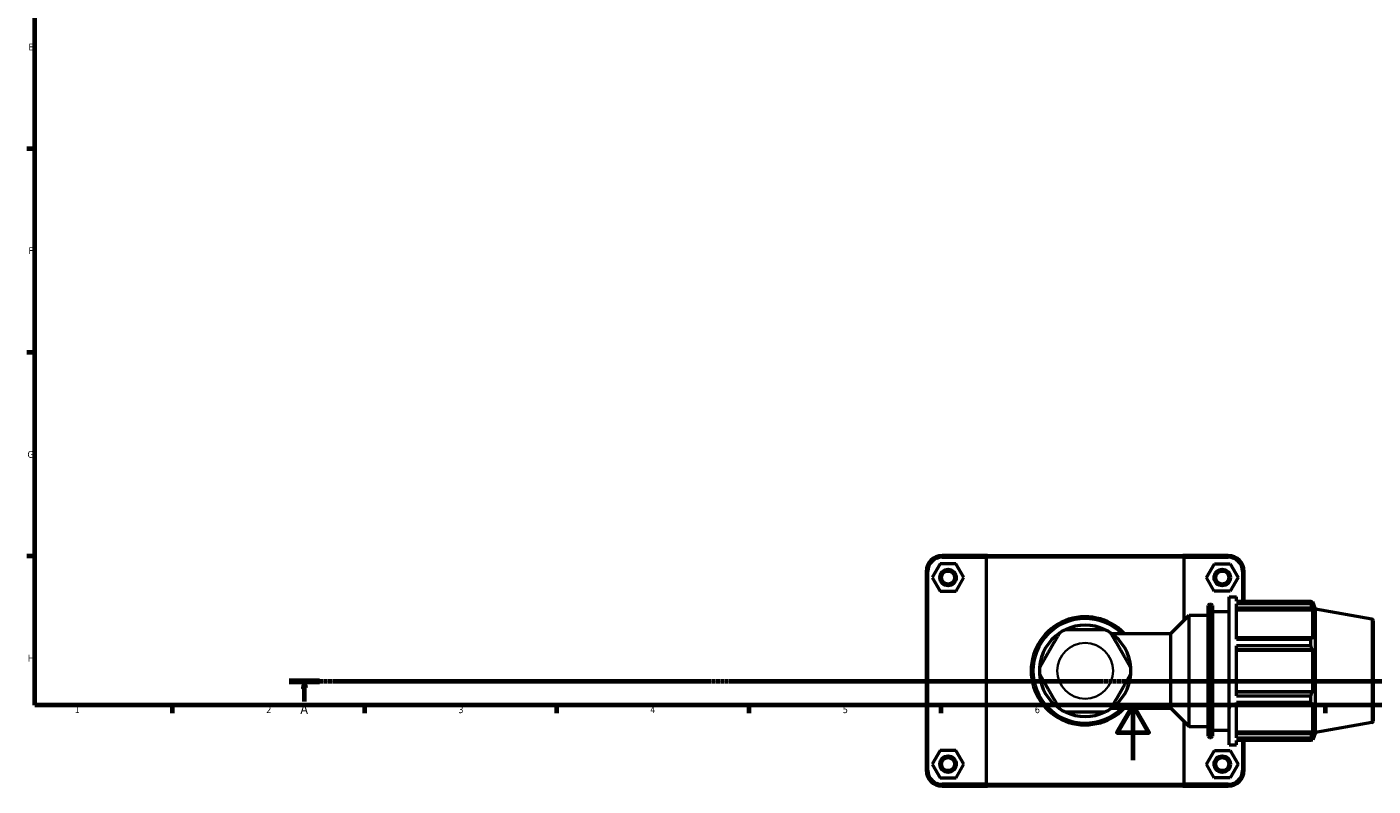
# Model space of a CAD drawing. Header units: millimetres. Extents: x 0 to 904, y -9 to 1297.
# Tile 1 of 5: x 17 to 508, y -9 to 267. Entities that reach past the tile are written whole.
import ezdxf

# ---------------------------------------------------------------- set-up
doc = ezdxf.new("R2010")
doc.units = ezdxf.units.MM
doc.linetypes.add('CHAIN', pattern=[0.7087, 0.4724, -0.0591, 0.1181, -0.0591])
for name, color, linetype, lineweight in [('Border (ISO)', 7, 'Continuous', 70), ('Section Line (ISO)', 7, 'CHAIN', 70), ('Visible (ISO)', 7, 'Continuous', 50), ('Visible Narrow (ISO)', 7, 'Continuous', 35)]:
    doc.layers.add(name, color=color, linetype=linetype, lineweight=lineweight)
doc.styles.add('Label Text (ISO)', font='tahoma.ttf')
doc.styles.add('Note Text (ISO)', font='tahoma.ttf')

# ---------------------------------------------------------------- blocks, each defined once
blk = doc.blocks.new('Borders Default Border')
at = {"layer": 'Border (ISO)'}
for p, q in [((20, 222.75), (17.1, 222.75)), ((20, 148.5), (17.1, 148.5)), ((20, 74.25), (17.1, 74.25)), ((70.08, 20), (70.08, 17.1)), ((140.17, 20), (140.17, 17.1)), ((210.25, 20), (210.25, 17.1)), ((280.33, 20), (280.33, 17.1)), ((350.42, 20), (350.42, 17.1)), ((490.58, 20), (490.58, 17.1))]:
    blk.add_line(p, q, dxfattribs=at)
at = {"layer": 'Border (ISO)', "flags": 128}
for points in [[(20, 20), (20, 574), (821, 574), (821, 20), (20, 20)], [(420.5, 0), (420.5, 20), (414.73, 10), (426.27, 10), (420.5, 20)]]:
    blk.add_lwpolyline(points, dxfattribs=at)
at = {"layer": 'Border (ISO)', "color": 232, "true_color": 0xca0064, "char_height": 2.5, "attachment_point": 7, "style": 'Note Text (ISO)'}
for s, insert in [('E', (17.64, 258.63)), ('F', (17.7, 184.38)), ('G', (17.31, 110.08)), ('H', (17.44, 35.88)), ('1', (34.48, 17.1)), ('2', (104.37, 17.1)), ('3', (174.43, 17.05)), ('4', (244.42, 17.1)), ('5', (314.64, 17.05)), ('6', (384.66, 17.05)), ('7', (454.77, 17.1))]:
    blk.add_mtext(s, dxfattribs=dict(at, insert=insert))
blk = doc.blocks.new('2dTransSection0')
at = {"layer": 'Section Line (ISO)', "linetype": 'CHAIN'}
blk.add_line((112.77, 28.8), (706.05, 28.8), dxfattribs=at)
at = {"layer": 'Section Line (ISO)', "linetype": 'Continuous', "lineweight": 140}
blk.add_line((112.77, 28.8), (123.81, 28.8), dxfattribs=at)
at = {"layer": 'Section Line (ISO)', "linetype": 'Continuous'}
for p, q in [((118.29, 28.8), (117.79, 26.3)), ((117.79, 26.3), (118.79, 26.3)), ((118.29, 26.3), (118.29, 28.8)), ((118.79, 26.3), (118.29, 28.8)), ((118.29, 21.35), (118.29, 26.3))]:
    blk.add_line(p, q, dxfattribs=at)
at = {"layer": 'Section Line (ISO)', "linetype": 'Continuous', "flags": 128}
blk.add_lwpolyline([(118.79, 26.3), (118.29, 28.8), (117.79, 26.3), (118.79, 26.3)], dxfattribs=at)
at = {"layer": 'Section Line (ISO)'}
blk.add_solid([(118.79, 26.3), (118.29, 28.8), (117.79, 26.3), (118.79, 26.3)], dxfattribs=at)
at = {"layer": 'Section Line (ISO)', "insert": (116.8, 16.8), "char_height": 3.5, "attachment_point": 7, "style": 'Label Text (ISO)'}
blk.add_mtext('A', dxfattribs=at)

msp = doc.modelspace()

# ---------------------------------------------------------------- linework, layer by layer
at = {"layer": 'Visible (ISO)'}
for p, q in [((367.3583, 74.5103), (350.8312, 74.5103)), ((350.8312, 73.8803), (366.9434, 73.8803)), ((439.119, 73.8803), (366.9434, 73.8803)), ((366.9434, 73.8803), (366.9434, -8.8597)), ((367.3583, 74.5103), (438.7042, 74.5103)), ((455.2312, 74.5103), (438.7042, 74.5103)), ((439.119, 73.8803), (455.2312, 73.8803)), ((439.119, 50.9481), (439.119, 73.8803)), ((350.1177, 71.4948), (347.2578, 66.4794)), ((355.8911, 71.5257), (350.1177, 71.4948)), ((358.8046, 66.5413), (355.8911, 71.5257)), ((447.2578, 66.5413), (450.1713, 71.5257)), ((450.1713, 71.5257), (455.9447, 71.4948)), ((455.9447, 71.4948), (458.8046, 66.4794)), ((345.0312, 68.7103), (345.0312, -3.6897)), ((345.6612, -3.6897), (345.6612, 68.7103)), ((347.2578, 66.4794), (350.1713, 61.4949)), ((355.9447, 61.5259), (358.8046, 66.5413)), ((450.1177, 61.5259), (447.2578, 66.5413)), ((458.8046, 66.4794), (455.8911, 61.4949)), ((460.4012, 68.7103), (460.4012, 57.9154)), ((461.0312, 57.9154), (461.0312, 68.7103)), ((350.1713, 61.4949), (355.9447, 61.5259)), ((455.8911, 61.4949), (450.1177, 61.5259)), ((455.5312, 5.5103), (455.5312, 59.5103)), ((455.5312, 59.5103), (458.2312, 59.5103)), ((458.2312, 57.9154), (458.2312, 59.5103)), ((447.9312, 8.7103), (447.9312, 56.3103)), ((448.4312, 56.8103), (448.9312, 56.8103)), ((449.4312, 56.3103), (449.4312, 8.7103)), ((449.4312, 54.1103), (455.5312, 54.1103)), ((458.2312, 57.9154), (485.3762, 57.9154)), ((458.2312, 44.0098), (458.2312, 56.939)), ((485.3762, 56.939), (458.2312, 56.939)), ((458.2312, 55.5016), (485.7693, 55.5016)), ((458.2312, 54.7832), (486.0641, 54.7832)), ((485.3762, 56.939), (485.3762, 57.9154)), ((485.5475, 57.6203), (486.0641, 57.6203)), ((486.0641, 56.4582), (485.7693, 57.2307)), ((485.7693, 55.5016), (486.0641, 54.7832)), ((486.0641, 56.4582), (486.0641, 57.6203)), ((487.0312, 54.9632), (486.0641, 57.6203)), ((486.0641, 44.1048), (486.0641, 54.7832)), ((487.0312, 10.0575), (487.0312, 54.9632)), ((507.618, 51.3332), (487.0312, 54.9632)), ((434.3122, 46.1413), (440.9312, 52.7603)), ((440.9312, 12.2603), (440.9312, 52.7603)), ((440.9312, 52.7603), (447.9312, 52.7603)), ((508.0312, 50.8408), (508.0312, 14.1799)), ((412.6101, 46.1413), (434.3122, 46.1413)), ((434.3122, 18.8794), (434.3122, 46.1413)), ((485.7693, 44.4789), (458.2312, 44.4789)), ((486.0641, 44.1048), (485.7693, 44.4789)), ((458.2312, 44.0098), (485.3762, 44.0098)), ((458.2312, 23.368), (458.2312, 41.6527)), ((485.3762, 41.6527), (458.2312, 41.6527)), ((458.2312, 40.3046), (485.7693, 40.3046)), ((458.2312, 40.061), (486.0641, 40.061)), ((485.3762, 41.6527), (485.3762, 44.0098)), ((485.7693, 40.3046), (486.0641, 40.061)), ((486.0641, 24.9596), (486.0641, 40.061)), ((458.2312, 24.9596), (486.0641, 24.9596)), ((485.7693, 24.716), (458.2312, 24.716)), ((486.0641, 24.9596), (485.7693, 24.716)), ((458.2312, 23.368), (485.3762, 23.368)), ((458.2312, 8.0816), (458.2312, 21.0109)), ((485.3762, 21.0109), (458.2312, 21.0109)), ((458.2312, 20.5418), (485.7693, 20.5418)), ((485.3762, 21.0109), (485.3762, 23.368)), ((485.7693, 20.5418), (486.0641, 20.9158)), ((486.0641, 10.2375), (486.0641, 20.9158)), ((412.6101, 18.8794), (434.3122, 18.8794)), ((434.3122, 18.8794), (440.9312, 12.2603)), ((439.119, -8.8597), (439.119, 14.0725)), ((440.9312, 12.2603), (447.9312, 12.2603)), ((449.4312, 10.9103), (455.5312, 10.9103)), ((458.2312, 10.2375), (486.0641, 10.2375)), ((486.0641, 10.2375), (485.7693, 9.519)), ((487.0312, 10.0575), (486.0641, 7.4003)), ((507.618, 13.6875), (487.0312, 10.0575)), ((448.4312, 8.2103), (448.9312, 8.2103)), ((455.5312, 5.5103), (458.2312, 5.5103)), ((485.7693, 9.519), (458.2312, 9.519)), ((458.2312, 8.0816), (485.3762, 8.0816)), ((458.2312, 5.5103), (458.2312, 7.1053)), ((485.3762, 7.1053), (458.2312, 7.1053)), ((460.4012, 7.1053), (460.4012, -3.6897)), ((461.0312, -3.6897), (461.0312, 7.1053)), ((485.3762, 7.1053), (485.3762, 8.0816)), ((485.5475, 7.4003), (486.0641, 7.4003)), ((485.7693, 7.79), (486.0641, 8.5625)), ((486.0641, 7.4003), (486.0641, 8.5625)), ((350.1177, 3.4948), (347.2578, -1.5206)), ((355.8911, 3.5257), (350.1177, 3.4948)), ((358.8046, -1.4587), (355.8911, 3.5257)), ((447.2578, -1.4587), (450.1713, 3.5257)), ((450.1713, 3.5257), (455.9447, 3.4948)), ((455.9447, 3.4948), (458.8046, -1.5206)), ((347.2578, -1.5206), (350.1713, -6.5051)), ((355.9447, -6.4741), (358.8046, -1.4587)), ((450.1177, -6.4741), (447.2578, -1.4587)), ((458.8046, -1.5206), (455.8911, -6.5051)), ((350.1713, -6.5051), (355.9447, -6.4741)), ((366.9434, -8.8597), (350.8312, -8.8597)), ((350.8312, -9.4897), (367.3583, -9.4897)), ((366.9434, -8.8597), (439.119, -8.8597)), ((438.7042, -9.4897), (367.3583, -9.4897)), ((438.7042, -9.4897), (455.2312, -9.4897)), ((455.2312, -8.8597), (439.119, -8.8597)), ((455.8911, -6.5051), (450.1177, -6.4741))]:
    msp.add_line(p, q, dxfattribs=at)
for centre, radius in [((353.0312, 66.5103), 3), ((353.0312, 66.5103), 2.37), ((453.0312, 66.5103), 3), ((453.0312, 66.5103), 2.37), ((353.0312, -1.4897), 3), ((353.0312, -1.4897), 2.37), ((453.0312, -1.4897), 3), ((453.0312, -1.4897), 2.37)]:
    msp.add_circle(centre, radius, dxfattribs=at)
for centre, radius, start, end in [((350.8312, 68.7103), 5.8, 90, 180), ((350.8312, 68.7103), 5.17, 90, 180), ((455.2312, 68.7103), 5.8, 0, 90), ((455.2312, 68.7103), 5.17, 0, 90), ((448.4312, 56.3103), 0.5, 90, 180), ((448.9312, 56.3103), 0.5, 0, 90), ((403.0312, 32.5103), 19.6892, 43.813061, 316.186939), ((403.0312, 32.5103), 19.0591, 45.65893, 314.34107), ((403.0312, 32.5103), 16.66, 64.205091, 115.794909), ((507.5312, 50.8408), 0.5, 0, 80), ((403.0312, 32.5103), 16.66, 124.205091, 175.794909), ((403.0312, 32.5103), 16.66, 115.794909, 124.205091), ((403.0312, 32.5103), 16.6601, 55.794909, 64.205091), ((403.0312, 32.5103), 16.66, 4.205091, 55.794909), ((403.0312, 32.5103), 16.66, 175.794909, 184.205091), ((403.0312, 32.5103), 16.66, 184.205091, 235.794909), ((403.0312, 32.5103), 16.66, 304.205091, 355.794909), ((403.0312, 32.5103), 16.66, 355.794909, 4.205091), ((403.0312, 32.5103), 16.66, 235.794909, 244.205091), ((403.0312, 32.5103), 16.66, 244.205091, 295.794909), ((403.0312, 32.5103), 16.66, 295.794909, 304.205091), ((507.5312, 14.1799), 0.5, 280, 0), ((448.4312, 8.7103), 0.5, 180, 270), ((448.9312, 8.7103), 0.5, 270, 0), ((350.8312, -3.6897), 5.8, 180, 270), ((350.8312, -3.6897), 5.17, 180, 270), ((455.2312, -3.6897), 5.8, 270, 0), ((455.2312, -3.6897), 5.17, 270, 0)]:
    msp.add_arc(centre, radius, start, end, dxfattribs=at)
for points in [[(367.3583, 74.5103), (367.2193, 74.3006), (367.081, 74.0905), (366.9434, 73.8803)], [(438.7042, 74.5103), (438.8431, 74.3006), (438.9814, 74.0905), (439.119, 73.8803)], [(367.3583, -9.4897), (367.2193, -9.2799), (367.081, -9.0699), (366.9434, -8.8597)], [(438.7042, -9.4897), (438.8431, -9.2799), (438.9814, -9.0699), (439.119, -8.8597)]]:
    msp.add_open_spline(points, degree=3, dxfattribs=at)
for points, weights in [([(485.3762, 57.9154), (485.5806, 57.566), (485.7693, 57.2307)], [1, 1.00202122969, 1.00322691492]), ([(485.7693, 55.5016), (485.5806, 56.2057), (485.3762, 56.939)], [1.00322691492, 1.00202122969, 1]), ([(485.3762, 44.0098), (485.5806, 44.2491), (485.7693, 44.4789)], [1, 1.00202122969, 1.00322691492]), ([(485.7693, 40.3046), (485.5806, 40.9649), (485.3762, 41.6527)], [1.00322691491, 1.00202122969, 1]), ([(485.3762, 23.368), (485.5806, 24.0558), (485.7693, 24.716)], [1, 1.00202122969, 1.00322691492]), ([(485.7693, 20.5418), (485.5806, 20.7715), (485.3762, 21.0109)], [1.00322691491, 1.00202122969, 1]), ([(485.3762, 8.0816), (485.5806, 8.815), (485.7693, 9.519)], [1, 1.00202122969, 1.00322691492]), ([(485.7693, 7.79), (485.5806, 7.4546), (485.3762, 7.1053)], [1.00322691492, 1.00202122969, 1])]:
    msp.add_rational_spline(points, weights, degree=2, dxfattribs=at)
for points in [[(393.6657, 46.2887), (393.6657, 46.2887), (393.6306, 46.2279), (393.5098, 46.0187), (393.3917, 45.8141), (393.0949, 45.3002), (392.8383, 44.8557), (392.4142, 44.1212), (392.1744, 43.7058), (391.678, 42.846), (391.3506, 42.279), (390.6859, 41.1276), (390.3486, 40.5434), (389.7331, 39.4773), (389.3958, 38.8931), (388.731, 37.7417), (388.4037, 37.1747), (387.9073, 36.3149), (387.6674, 35.8995), (387.2433, 35.1649), (386.9867, 34.7205), (386.69, 34.2065), (386.5719, 34.0019), (386.4511, 33.7927), (386.416, 33.732), (386.416, 33.732)], [(410.2809, 47.5103), (410.2809, 47.5103), (410.2107, 47.5103), (409.9691, 47.5103), (409.7329, 47.5103), (409.1394, 47.5103), (408.6262, 47.5103), (407.778, 47.5103), (407.2984, 47.5103), (406.3056, 47.5103), (405.6508, 47.5103), (404.3213, 47.5103), (403.6467, 47.5103), (402.4157, 47.5103), (401.7411, 47.5103), (400.4116, 47.5103), (399.7569, 47.5103), (398.7641, 47.5103), (398.2844, 47.5103), (397.4362, 47.5103), (396.923, 47.5103), (396.3296, 47.5103), (396.0933, 47.5103), (395.8518, 47.5103), (395.7816, 47.5103), (395.7816, 47.5103)], [(419.6464, 33.732), (419.6464, 33.732), (419.6113, 33.7927), (419.4906, 34.0019), (419.3724, 34.2065), (419.0757, 34.7205), (418.8191, 35.1649), (418.395, 35.8995), (418.1552, 36.3149), (417.6588, 37.1747), (417.3314, 37.7417), (416.6667, 38.8931), (416.3294, 39.4773), (415.7138, 40.5434), (415.3765, 41.1276), (414.7118, 42.279), (414.3844, 42.846), (413.888, 43.7058), (413.6482, 44.1212), (413.2241, 44.8557), (412.9675, 45.3002), (412.6708, 45.8141), (412.5526, 46.0187), (412.4319, 46.2279), (412.3968, 46.2887), (412.3968, 46.2887)], [(386.416, 31.2887), (386.416, 31.2887), (386.4511, 31.2279), (386.5719, 31.0187), (386.69, 30.8141), (386.9867, 30.3002), (387.2433, 29.8557), (387.6674, 29.1212), (387.9073, 28.7058), (388.4037, 27.846), (388.731, 27.279), (389.3958, 26.1276), (389.7331, 25.5434), (390.3486, 24.4773), (390.6859, 23.8931), (391.3506, 22.7417), (391.678, 22.1747), (392.1744, 21.3149), (392.4142, 20.8995), (392.8383, 20.1649), (393.0949, 19.7205), (393.3917, 19.2065), (393.5098, 19.0019), (393.6306, 18.7927), (393.6657, 18.732), (393.6657, 18.732)], [(412.3968, 18.732), (412.3968, 18.732), (412.4319, 18.7927), (412.5526, 19.0019), (412.6708, 19.2065), (412.9675, 19.7205), (413.2241, 20.1649), (413.6482, 20.8995), (413.888, 21.3149), (414.3844, 22.1747), (414.7118, 22.7417), (415.3765, 23.8931), (415.7138, 24.4773), (416.3294, 25.5434), (416.6667, 26.1276), (417.3314, 27.279), (417.6588, 27.846), (418.1552, 28.7058), (418.395, 29.1212), (418.8191, 29.8557), (419.0757, 30.3002), (419.3724, 30.8141), (419.4906, 31.0187), (419.6113, 31.2279), (419.6464, 31.2887), (419.6464, 31.2887)], [(395.7816, 17.5103), (395.7816, 17.5103), (395.8518, 17.5103), (396.0933, 17.5103), (396.3296, 17.5103), (396.923, 17.5103), (397.4362, 17.5103), (398.2844, 17.5103), (398.7641, 17.5103), (399.7569, 17.5103), (400.4116, 17.5103), (401.7411, 17.5103), (402.4157, 17.5103), (403.6467, 17.5103), (404.3213, 17.5103), (405.6508, 17.5103), (406.3056, 17.5103), (407.2984, 17.5103), (407.778, 17.5103), (408.6262, 17.5103), (409.1394, 17.5103), (409.7329, 17.5103), (409.9691, 17.5103), (410.2107, 17.5103), (410.2809, 17.5103), (410.2809, 17.5103)]]:
    msp.add_open_spline(points, degree=3, knots=[0.87476394, 0.87476394, 0.87476394, 0.87476394, 0.97129344, 0.97129344, 1.08529263, 1.08529263, 1.24872038, 1.24872038, 1.38021582, 1.38021582, 1.56487185, 1.56487185, 1.74952788, 1.74952788, 1.9341839, 1.9341839, 2.11883993, 2.11883993, 2.25033538, 2.25033538, 2.41376313, 2.41376313, 2.52776232, 2.52776232, 2.62429182, 2.62429182, 2.62429182, 2.62429182], dxfattribs=at)
at = {"layer": 'Visible Narrow (ISO)'}
for p, q in [((350.8312, 73.9118), (350.8312, 74.4788)), ((455.2312, 73.9118), (455.2312, 74.4788)), ((345.6297, 68.7103), (345.0627, 68.7103)), ((460.4327, 68.7103), (460.9997, 68.7103)), ((448.4312, 56.5112), (448.4312, 8.5095)), ((448.9312, 8.5095), (448.9312, 56.5112)), ((507.618, 13.9192), (507.618, 51.1014)), ((345.6297, -3.6897), (345.0627, -3.6897)), ((460.4327, -3.6897), (460.9997, -3.6897)), ((350.8312, -8.8912), (350.8312, -9.4582)), ((455.2312, -8.8912), (455.2312, -9.4582))]:
    msp.add_line(p, q, dxfattribs=at)
msp.add_circle((403.0312, 32.5103), 10.1601, dxfattribs=at)

# ---------------------------------------------------------------- block references
msp.add_blockref('Borders Default Border', (0, 0))
at = {"layer": 'Section Line (ISO)'}
msp.add_blockref('2dTransSection0', (0, 0), dxfattribs=at)

doc.saveas('drawing.dxf')
